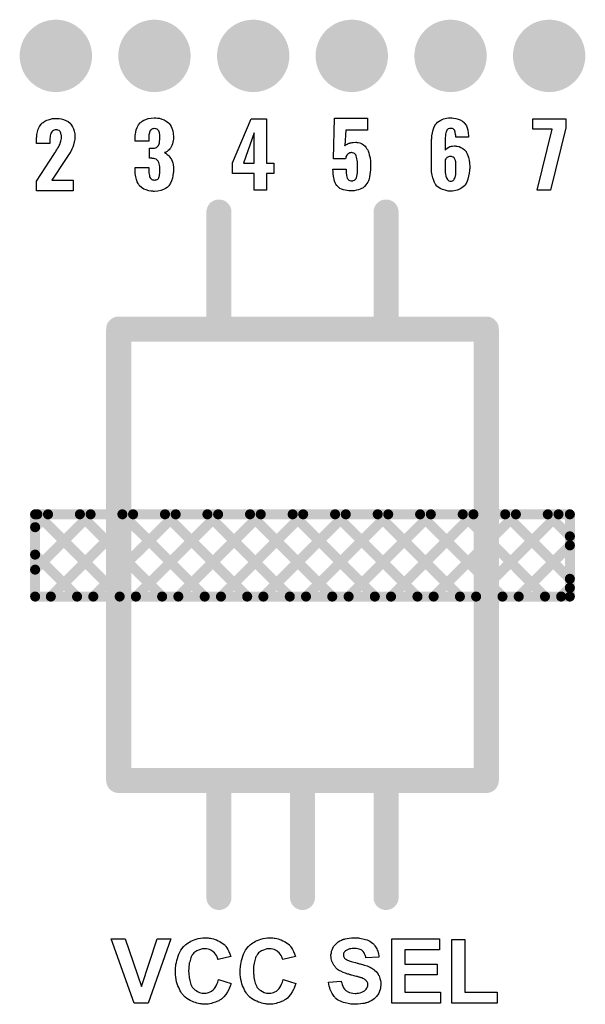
# Model space of a CAD drawing. Extents: x -0.07 to 0.95, y -0.15 to 2.1.
# Tile 6 of 14: x 0.28 to 0.62, y 0.35 to 0.94. Entities that reach past the tile are written whole.
import ezdxf

# ---------------------------------------------------------------- set-up
doc = ezdxf.new("R2010")
doc.units = 0
doc.layers.get('0').update_dxf_attribs({"linetype": 'CONTINUOUS'})
doc.layers.add('gto', color=2, linetype='CONTINUOUS')
doc.layers.add('gts', color=1, linetype='CONTINUOUS')

# ---------------------------------------------------------------- blocks, each defined once
blk = doc.blocks.new('D11')
at = {"const_width": 0.003}
blk.add_lwpolyline([(-0.0015, 0, 1), (0.0015, 0, 1)], format="xyb", close=True, dxfattribs=at)
blk = doc.blocks.new('D14')
at = {"const_width": 0.0075}
blk.add_lwpolyline([(-0.00375, 0, 1), (0.00375, 0, 1)], format="xyb", close=True, dxfattribs=at)
blk = doc.blocks.new('D70')
at = {"const_width": 0.02165}
blk.add_lwpolyline([(-0.010825, 0, 1), (0.010825, 0, 1)], format="xyb", close=True, dxfattribs=at)

msp = doc.modelspace()

# ---------------------------------------------------------------- linework, layer by layer
at = {"layer": 'gto', "color": 2}
for points in [[(0.3034, 0.8759), (0.3044, 0.8759), (0.3056, 0.8757), (0.3069, 0.8753), (0.3084, 0.8748), (0.3097, 0.8741), (0.3109, 0.8731), (0.311, 0.8729), (0.3114, 0.8726), (0.3118, 0.8719), (0.3124, 0.8709), (0.3129, 0.8698), (0.3134, 0.8684), (0.3137, 0.8667), (0.3138, 0.8648), (0.3138, 0.8647), (0.3138, 0.8644), (0.3138, 0.8639), (0.3137, 0.8633), (0.3136, 0.8626), (0.3134, 0.8619), (0.313, 0.8602), (0.313, 0.8601), (0.3129, 0.8599), (0.3128, 0.8594), (0.3125, 0.8589), (0.312, 0.8576), (0.3113, 0.8563), (0.3112, 0.8562), (0.3111, 0.8559), (0.3109, 0.8556), (0.3105, 0.855), (0.3101, 0.8544), (0.3095, 0.8536), (0.3089, 0.8526), (0.3082, 0.8515), (0.2999, 0.8391), (0.3127, 0.8391), (0.3127, 0.8327), (0.2908, 0.8327), (0.2908, 0.8385), (0.3012, 0.8544), (0.3018, 0.8554), (0.3019, 0.8556), (0.3021, 0.8559), (0.3024, 0.8565), (0.3029, 0.8572), (0.3034, 0.858), (0.3039, 0.8589), (0.3043, 0.8597), (0.3047, 0.8604), (0.3048, 0.8605), (0.3049, 0.8608), (0.305, 0.8612), (0.3052, 0.8618), (0.3054, 0.8624), (0.3055, 0.8632), (0.3057, 0.864), (0.3057, 0.8649), (0.3057, 0.865), (0.3057, 0.8653), (0.3057, 0.8657), (0.3056, 0.8661), (0.3054, 0.8672), (0.3051, 0.8677), (0.3049, 0.8681), (0.3049, 0.8682), (0.3047, 0.8683), (0.3043, 0.8687), (0.3036, 0.869), (0.3031, 0.8691), (0.3026, 0.8692), (0.3023, 0.8692), (0.3019, 0.8691), (0.3014, 0.8689), (0.3009, 0.8688), (0.3004, 0.8684), (0.2999, 0.868), (0.2995, 0.8674), (0.2995, 0.8674), (0.2994, 0.8671), (0.2993, 0.8668), (0.2991, 0.8663), (0.2989, 0.8656), (0.2989, 0.8648), (0.2987, 0.8639), (0.2987, 0.8628), (0.2987, 0.8609), (0.2908, 0.8609), (0.2908, 0.8629), (0.2908, 0.863), (0.2908, 0.8632), (0.2908, 0.8635), (0.2909, 0.8639), (0.2909, 0.8644), (0.291, 0.865), (0.2911, 0.8664), (0.2914, 0.8679), (0.2919, 0.8695), (0.2927, 0.8711), (0.2936, 0.8725), (0.2938, 0.8727), (0.2941, 0.8731), (0.2949, 0.8736), (0.2958, 0.8743), (0.297, 0.8749), (0.2985, 0.8754), (0.3004, 0.8759), (0.3024, 0.876), (0.3029, 0.876), (0.3034, 0.8759)], [(0.3622, 0.8763), (0.3632, 0.8762), (0.3645, 0.8761), (0.3658, 0.8756), (0.3672, 0.8751), (0.3685, 0.8744), (0.3698, 0.8734), (0.37, 0.8732), (0.3703, 0.8729), (0.3708, 0.8721), (0.3714, 0.8712), (0.3719, 0.8701), (0.3724, 0.8686), (0.3727, 0.8669), (0.3729, 0.8649), (0.3729, 0.8647), (0.3729, 0.8643), (0.3728, 0.8636), (0.3727, 0.8627), (0.3725, 0.8617), (0.3722, 0.8607), (0.3718, 0.8597), (0.3713, 0.8587), (0.3712, 0.8586), (0.371, 0.8582), (0.3707, 0.8578), (0.3702, 0.8573), (0.3697, 0.8568), (0.369, 0.8563), (0.3682, 0.8559), (0.3674, 0.8556), (0.3675, 0.8556), (0.3676, 0.8555), (0.3679, 0.8553), (0.3682, 0.8552), (0.3686, 0.8548), (0.3691, 0.8545), (0.3696, 0.8541), (0.3701, 0.8536), (0.3706, 0.8529), (0.3711, 0.8522), (0.3716, 0.8514), (0.372, 0.8504), (0.3724, 0.8494), (0.3726, 0.8482), (0.3728, 0.8469), (0.3729, 0.8454), (0.3729, 0.8453), (0.3729, 0.8452), (0.3729, 0.8448), (0.3729, 0.8444), (0.3728, 0.8439), (0.3727, 0.8432), (0.3725, 0.8419), (0.3722, 0.8403), (0.3717, 0.8387), (0.371, 0.8372), (0.3701, 0.8357), (0.37, 0.8356), (0.3696, 0.8352), (0.369, 0.8347), (0.368, 0.8341), (0.3668, 0.8334), (0.3653, 0.8328), (0.3635, 0.8325), (0.3614, 0.8323), (0.3608, 0.8323), (0.3604, 0.8324), (0.3599, 0.8324), (0.3593, 0.8325), (0.358, 0.8327), (0.3565, 0.8332), (0.355, 0.8337), (0.3536, 0.8346), (0.3525, 0.8357), (0.3524, 0.8358), (0.352, 0.8362), (0.3516, 0.8371), (0.3511, 0.8381), (0.3506, 0.8394), (0.3502, 0.8411), (0.3499, 0.843), (0.3498, 0.8452), (0.3498, 0.8467), (0.358, 0.8467), (0.358, 0.8452), (0.358, 0.8451), (0.358, 0.8447), (0.358, 0.8441), (0.3581, 0.8434), (0.3584, 0.8418), (0.3585, 0.8411), (0.3588, 0.8405), (0.3588, 0.8404), (0.359, 0.8402), (0.3591, 0.8401), (0.3594, 0.8398), (0.3598, 0.8395), (0.3602, 0.8393), (0.3608, 0.8392), (0.3615, 0.8391), (0.3618, 0.8391), (0.3621, 0.8392), (0.3625, 0.8392), (0.363, 0.8394), (0.3634, 0.8397), (0.3638, 0.84), (0.364, 0.8405), (0.364, 0.8406), (0.3641, 0.8407), (0.3643, 0.8412), (0.3644, 0.8417), (0.3645, 0.8423), (0.3646, 0.8432), (0.3647, 0.8441), (0.3647, 0.8452), (0.3647, 0.8454), (0.3647, 0.8458), (0.3646, 0.8464), (0.3646, 0.8472), (0.3643, 0.8489), (0.364, 0.8497), (0.3637, 0.8504), (0.3636, 0.8505), (0.3635, 0.8507), (0.3633, 0.8509), (0.3629, 0.8512), (0.3624, 0.8516), (0.3617, 0.8518), (0.361, 0.852), (0.36, 0.8521), (0.36, 0.8521), (0.3598, 0.8522), (0.3585, 0.8522), (0.3585, 0.8582), (0.3603, 0.8582), (0.3608, 0.8582), (0.3614, 0.8583), (0.362, 0.8585), (0.3626, 0.8587), (0.3632, 0.8591), (0.3636, 0.8596), (0.3637, 0.8597), (0.3638, 0.8598), (0.364, 0.8602), (0.3642, 0.8607), (0.3644, 0.8614), (0.3645, 0.8623), (0.3646, 0.8633), (0.3647, 0.8645), (0.3647, 0.8646), (0.3647, 0.8649), (0.3647, 0.8654), (0.3646, 0.8661), (0.3644, 0.8674), (0.3642, 0.868), (0.364, 0.8686), (0.364, 0.8686), (0.3638, 0.8688), (0.3636, 0.869), (0.3634, 0.8692), (0.363, 0.8695), (0.3625, 0.8697), (0.362, 0.8698), (0.3613, 0.8699), (0.361, 0.8699), (0.3606, 0.8698), (0.3603, 0.8697), (0.3598, 0.8696), (0.3594, 0.8692), (0.359, 0.8689), (0.3587, 0.8684), (0.3587, 0.8683), (0.3586, 0.8681), (0.3585, 0.8678), (0.3584, 0.8673), (0.3582, 0.8667), (0.3581, 0.8661), (0.358, 0.8652), (0.358, 0.8642), (0.358, 0.8623), (0.3498, 0.8623), (0.3498, 0.8646), (0.3498, 0.8647), (0.3498, 0.8649), (0.3498, 0.8651), (0.3499, 0.8656), (0.3499, 0.8661), (0.35, 0.8666), (0.3502, 0.8678), (0.3505, 0.8692), (0.351, 0.8706), (0.3518, 0.8721), (0.3528, 0.8733), (0.353, 0.8735), (0.3534, 0.8738), (0.354, 0.8743), (0.355, 0.8749), (0.3562, 0.8754), (0.3576, 0.8759), (0.3594, 0.8762), (0.3613, 0.8764), (0.3618, 0.8764), (0.3622, 0.8763)], [(0.4285, 0.8493), (0.4328, 0.8493), (0.4328, 0.843), (0.4285, 0.843), (0.4285, 0.833), (0.4211, 0.833), (0.4211, 0.843), (0.4082, 0.843), (0.4082, 0.8495), (0.4193, 0.8758), (0.4285, 0.8758), (0.4285, 0.8493)], [(0.4889, 0.869), (0.4759, 0.869), (0.4754, 0.8597), (0.4756, 0.8598), (0.476, 0.8601), (0.4764, 0.8604), (0.4768, 0.8606), (0.4774, 0.8609), (0.4779, 0.8611), (0.478, 0.8611), (0.4783, 0.8612), (0.4786, 0.8613), (0.4791, 0.8614), (0.4797, 0.8615), (0.4804, 0.8616), (0.4819, 0.8617), (0.4823, 0.8617), (0.4826, 0.8616), (0.4834, 0.8615), (0.4844, 0.8613), (0.4854, 0.8609), (0.4865, 0.8602), (0.4875, 0.8593), (0.488, 0.8588), (0.4884, 0.8581), (0.4885, 0.8579), (0.4888, 0.8574), (0.4892, 0.8567), (0.4896, 0.8555), (0.4899, 0.8542), (0.4904, 0.8524), (0.4906, 0.8504), (0.4907, 0.8482), (0.4907, 0.8481), (0.4907, 0.8479), (0.4907, 0.8477), (0.4907, 0.8474), (0.4906, 0.8464), (0.4906, 0.8453), (0.4904, 0.8439), (0.4903, 0.8425), (0.4901, 0.8411), (0.4898, 0.8398), (0.4898, 0.8396), (0.4896, 0.8392), (0.4894, 0.8386), (0.489, 0.8379), (0.4885, 0.837), (0.4879, 0.8362), (0.4872, 0.8353), (0.4864, 0.8345), (0.4863, 0.8345), (0.4859, 0.8342), (0.4854, 0.834), (0.4845, 0.8336), (0.4835, 0.8332), (0.4823, 0.833), (0.4809, 0.8327), (0.4792, 0.8326), (0.4784, 0.8326), (0.4777, 0.8327), (0.4767, 0.8328), (0.4756, 0.833), (0.4745, 0.8333), (0.4734, 0.8336), (0.4724, 0.8341), (0.4724, 0.8342), (0.472, 0.8345), (0.4716, 0.8348), (0.4711, 0.8353), (0.4706, 0.8359), (0.47, 0.8366), (0.4695, 0.8375), (0.4691, 0.8385), (0.4691, 0.8387), (0.4689, 0.839), (0.4689, 0.8397), (0.4687, 0.8405), (0.4685, 0.8415), (0.4684, 0.8428), (0.4683, 0.8441), (0.4682, 0.8457), (0.4761, 0.8457), (0.4761, 0.8455), (0.4761, 0.8451), (0.4761, 0.8444), (0.4762, 0.8436), (0.4764, 0.8419), (0.4765, 0.841), (0.4768, 0.8403), (0.4768, 0.8402), (0.4769, 0.84), (0.4771, 0.8398), (0.4774, 0.8395), (0.4778, 0.8391), (0.4783, 0.8389), (0.4789, 0.8387), (0.4795, 0.8386), (0.4798, 0.8386), (0.4801, 0.8387), (0.4804, 0.8388), (0.4812, 0.8391), (0.4815, 0.8394), (0.4819, 0.8397), (0.4819, 0.8398), (0.4819, 0.8399), (0.4821, 0.8401), (0.4823, 0.8404), (0.4825, 0.8414), (0.4828, 0.8425), (0.4828, 0.8426), (0.4828, 0.8429), (0.4829, 0.8433), (0.4829, 0.8439), (0.4829, 0.8446), (0.4829, 0.8455), (0.4829, 0.8466), (0.4829, 0.8479), (0.4829, 0.8479), (0.4829, 0.848), (0.4829, 0.8485), (0.4829, 0.8492), (0.4829, 0.85), (0.4828, 0.851), (0.4826, 0.8519), (0.4824, 0.8529), (0.4822, 0.8537), (0.4822, 0.8538), (0.482, 0.854), (0.4819, 0.8543), (0.4816, 0.8547), (0.4812, 0.855), (0.4807, 0.8553), (0.48, 0.8555), (0.4793, 0.8556), (0.4792, 0.8556), (0.4789, 0.8555), (0.4784, 0.8554), (0.4778, 0.8551), (0.4772, 0.8547), (0.4766, 0.854), (0.476, 0.853), (0.4759, 0.8524), (0.4757, 0.8518), (0.4686, 0.8518), (0.4692, 0.8761), (0.4889, 0.8761), (0.4889, 0.869)], [(0.5404, 0.8761), (0.5417, 0.8759), (0.5431, 0.8756), (0.5444, 0.8751), (0.5457, 0.8744), (0.5467, 0.8735), (0.5468, 0.8734), (0.5472, 0.873), (0.5476, 0.8724), (0.5481, 0.8715), (0.5485, 0.8704), (0.5489, 0.869), (0.5492, 0.8674), (0.5493, 0.8654), (0.5494, 0.8647), (0.5417, 0.8647), (0.5417, 0.8649), (0.5417, 0.8652), (0.5417, 0.8657), (0.5416, 0.8664), (0.5414, 0.8677), (0.5412, 0.8684), (0.5411, 0.8689), (0.5411, 0.8689), (0.541, 0.869), (0.5408, 0.8692), (0.5406, 0.8694), (0.5402, 0.8697), (0.5398, 0.8699), (0.5393, 0.8699), (0.5387, 0.87), (0.5384, 0.87), (0.5379, 0.8699), (0.5372, 0.8697), (0.5366, 0.8692), (0.5365, 0.869), (0.5363, 0.8689), (0.5362, 0.8686), (0.5361, 0.8683), (0.5359, 0.8678), (0.5357, 0.8673), (0.5356, 0.8666), (0.5356, 0.8665), (0.5356, 0.8663), (0.5355, 0.8659), (0.5355, 0.8653), (0.5354, 0.8645), (0.5354, 0.8636), (0.5353, 0.8626), (0.5353, 0.8614), (0.5353, 0.8571), (0.5355, 0.8572), (0.5358, 0.8577), (0.5365, 0.8583), (0.5375, 0.8589), (0.5376, 0.8589), (0.5377, 0.8589), (0.5381, 0.8591), (0.5385, 0.8592), (0.5391, 0.8594), (0.5397, 0.8594), (0.541, 0.8595), (0.5414, 0.8595), (0.5417, 0.8594), (0.5426, 0.8594), (0.5437, 0.8591), (0.5447, 0.8587), (0.5459, 0.8581), (0.547, 0.8573), (0.5479, 0.8562), (0.548, 0.856), (0.5482, 0.8556), (0.5486, 0.8549), (0.549, 0.8539), (0.5494, 0.8526), (0.5497, 0.851), (0.55, 0.8492), (0.5501, 0.8472), (0.5501, 0.8471), (0.5501, 0.8469), (0.5501, 0.8465), (0.5501, 0.846), (0.55, 0.8454), (0.5499, 0.8448), (0.5497, 0.8432), (0.5494, 0.8414), (0.549, 0.8396), (0.5483, 0.8379), (0.5474, 0.8363), (0.5473, 0.8361), (0.5469, 0.8357), (0.5462, 0.835), (0.5453, 0.8344), (0.5441, 0.8337), (0.5426, 0.833), (0.5407, 0.8326), (0.5397, 0.8325), (0.5386, 0.8325), (0.538, 0.8325), (0.5376, 0.8325), (0.5372, 0.8325), (0.5366, 0.8326), (0.5353, 0.833), (0.5338, 0.8334), (0.5324, 0.834), (0.531, 0.835), (0.5304, 0.8355), (0.5298, 0.8362), (0.5298, 0.8363), (0.5298, 0.8364), (0.5296, 0.8366), (0.5294, 0.8369), (0.529, 0.8377), (0.5285, 0.8389), (0.5279, 0.8404), (0.5275, 0.842), (0.5272, 0.8441), (0.5271, 0.8464), (0.5271, 0.8616), (0.5271, 0.8617), (0.5271, 0.8619), (0.5271, 0.8623), (0.5272, 0.8628), (0.5272, 0.8634), (0.5273, 0.864), (0.5274, 0.8656), (0.5277, 0.8674), (0.5282, 0.8691), (0.5288, 0.8709), (0.5296, 0.8724), (0.5296, 0.8725), (0.5297, 0.8726), (0.5301, 0.873), (0.5308, 0.8737), (0.5317, 0.8744), (0.5328, 0.875), (0.5336, 0.8754), (0.5344, 0.8757), (0.5353, 0.8759), (0.5362, 0.8761), (0.5373, 0.8763), (0.5394, 0.8763), (0.5404, 0.8761)], [(0.6075, 0.8704), (0.5984, 0.833), (0.5905, 0.833), (0.5995, 0.8695), (0.5878, 0.8695), (0.5878, 0.8758), (0.6075, 0.8758), (0.6075, 0.8704)], [(0.4211, 0.8674), (0.4146, 0.8493), (0.4211, 0.8493), (0.4211, 0.8674)], [(0.4754, 0.8597), (0.4754, 0.8597), (0.4754, 0.8596), (0.4754, 0.8597)], [(0.5392, 0.8533), (0.5385, 0.8533), (0.538, 0.8532), (0.5373, 0.853), (0.5366, 0.8527), (0.5364, 0.8526), (0.5361, 0.8523), (0.5357, 0.8519), (0.5353, 0.8513), (0.5353, 0.8445), (0.5353, 0.8444), (0.5353, 0.8443), (0.5353, 0.8439), (0.5354, 0.8436), (0.5355, 0.8426), (0.5357, 0.8415), (0.5362, 0.8404), (0.5367, 0.8394), (0.5371, 0.839), (0.5376, 0.8387), (0.5381, 0.8385), (0.5387, 0.8385), (0.539, 0.8385), (0.5392, 0.8385), (0.5397, 0.8387), (0.5401, 0.8389), (0.5405, 0.8392), (0.5408, 0.8396), (0.5412, 0.8402), (0.5412, 0.8403), (0.5412, 0.8405), (0.5414, 0.841), (0.5415, 0.8415), (0.5417, 0.8424), (0.5417, 0.8433), (0.5418, 0.8444), (0.5418, 0.8458), (0.5418, 0.8459), (0.5418, 0.8462), (0.5418, 0.8467), (0.5418, 0.8474), (0.5417, 0.8487), (0.5417, 0.8494), (0.5417, 0.8499), (0.5417, 0.85), (0.5417, 0.8502), (0.5416, 0.8504), (0.5415, 0.8508), (0.5412, 0.8516), (0.5408, 0.8524), (0.5408, 0.8524), (0.5407, 0.8525), (0.5402, 0.8529), (0.5396, 0.8531), (0.5392, 0.8533)], [(0.3576, 0.3468), (0.3493, 0.3468), (0.3355, 0.3852), (0.3439, 0.3852), (0.3537, 0.3568), (0.363, 0.3852), (0.3713, 0.3852), (0.3576, 0.3468)], [(0.3929, 0.3859), (0.3936, 0.3858), (0.3942, 0.3857), (0.395, 0.3856), (0.3958, 0.3854), (0.3967, 0.3852), (0.3977, 0.3849), (0.3986, 0.3846), (0.3996, 0.3841), (0.4006, 0.3837), (0.4014, 0.3831), (0.4024, 0.3825), (0.4032, 0.3818), (0.4033, 0.3818), (0.4033, 0.3817), (0.4035, 0.3815), (0.4037, 0.3813), (0.4039, 0.381), (0.4041, 0.3807), (0.4047, 0.3799), (0.4053, 0.3789), (0.406, 0.3777), (0.4066, 0.3763), (0.4072, 0.3747), (0.3995, 0.3729), (0.3995, 0.3729), (0.3994, 0.373), (0.3994, 0.3732), (0.3993, 0.3734), (0.3992, 0.3739), (0.3989, 0.3745), (0.3985, 0.3753), (0.398, 0.3761), (0.3973, 0.3769), (0.3966, 0.3775), (0.3965, 0.3776), (0.3962, 0.3778), (0.3958, 0.3781), (0.3952, 0.3784), (0.3944, 0.3788), (0.3935, 0.379), (0.3925, 0.3793), (0.3914, 0.3793), (0.391, 0.3793), (0.3907, 0.3793), (0.3903, 0.3792), (0.3899, 0.3792), (0.389, 0.3789), (0.3878, 0.3785), (0.3867, 0.378), (0.3861, 0.3777), (0.3855, 0.3773), (0.385, 0.3768), (0.3845, 0.3762), (0.3845, 0.3762), (0.3843, 0.376), (0.3842, 0.3759), (0.3841, 0.3756), (0.3838, 0.3753), (0.3836, 0.3749), (0.3834, 0.3744), (0.3832, 0.3738), (0.3829, 0.3732), (0.3827, 0.3724), (0.3825, 0.3716), (0.3822, 0.3707), (0.3821, 0.3697), (0.382, 0.3687), (0.3819, 0.3675), (0.3818, 0.3662), (0.3818, 0.3662), (0.3818, 0.3659), (0.3818, 0.3655), (0.3819, 0.3651), (0.3819, 0.3644), (0.382, 0.3637), (0.3821, 0.363), (0.3822, 0.3622), (0.3825, 0.3604), (0.383, 0.3587), (0.3832, 0.3579), (0.3836, 0.3571), (0.384, 0.3564), (0.3845, 0.3558), (0.3845, 0.3557), (0.3846, 0.3557), (0.3847, 0.3555), (0.385, 0.3553), (0.3855, 0.3548), (0.3863, 0.3543), (0.3872, 0.3537), (0.3884, 0.3532), (0.3897, 0.3528), (0.3905, 0.3528), (0.3912, 0.3527), (0.3915, 0.3527), (0.3917, 0.3528), (0.3923, 0.3528), (0.3931, 0.353), (0.3938, 0.3532), (0.3947, 0.3536), (0.3956, 0.354), (0.3965, 0.3547), (0.3966, 0.3548), (0.3969, 0.3551), (0.3973, 0.3555), (0.3977, 0.3562), (0.3983, 0.3571), (0.3988, 0.3581), (0.3993, 0.3594), (0.3997, 0.3609), (0.4073, 0.3586), (0.4073, 0.3585), (0.4072, 0.3583), (0.4071, 0.358), (0.4069, 0.3575), (0.4067, 0.357), (0.4065, 0.3564), (0.4062, 0.3557), (0.4059, 0.355), (0.4051, 0.3535), (0.4041, 0.352), (0.4029, 0.3505), (0.4022, 0.3498), (0.4015, 0.3492), (0.4014, 0.3491), (0.4013, 0.3491), (0.4011, 0.3489), (0.4008, 0.3487), (0.4004, 0.3485), (0.3999, 0.3482), (0.3993, 0.348), (0.3987, 0.3477), (0.398, 0.3474), (0.3972, 0.3471), (0.3964, 0.3469), (0.3955, 0.3466), (0.3946, 0.3464), (0.3935, 0.3462), (0.3924, 0.3462), (0.3913, 0.3461), (0.3909, 0.3461), (0.3906, 0.3462), (0.39, 0.3462), (0.3894, 0.3463), (0.3886, 0.3464), (0.3878, 0.3466), (0.3868, 0.3468), (0.3859, 0.3471), (0.3849, 0.3474), (0.3838, 0.3479), (0.3828, 0.3484), (0.3817, 0.3489), (0.3807, 0.3496), (0.3797, 0.3504), (0.3787, 0.3513), (0.3787, 0.3514), (0.3785, 0.3516), (0.3783, 0.3519), (0.378, 0.3523), (0.3776, 0.3528), (0.3772, 0.3535), (0.3767, 0.3542), (0.3763, 0.3551), (0.3759, 0.3561), (0.3754, 0.3571), (0.375, 0.3583), (0.3746, 0.3596), (0.3743, 0.3609), (0.3741, 0.3624), (0.3739, 0.364), (0.3739, 0.3657), (0.3739, 0.3657), (0.3739, 0.3658), (0.3739, 0.3661), (0.3739, 0.3666), (0.3739, 0.3673), (0.374, 0.3681), (0.3741, 0.369), (0.3742, 0.37), (0.3745, 0.3712), (0.3747, 0.3723), (0.3751, 0.3735), (0.3755, 0.3748), (0.376, 0.376), (0.3765, 0.3773), (0.3772, 0.3784), (0.3779, 0.3795), (0.3788, 0.3806), (0.3789, 0.3807), (0.379, 0.3808), (0.3793, 0.3811), (0.3797, 0.3814), (0.3802, 0.3818), (0.3808, 0.3823), (0.3815, 0.3828), (0.3823, 0.3833), (0.3832, 0.3838), (0.3841, 0.3843), (0.3852, 0.3847), (0.3863, 0.3851), (0.3876, 0.3854), (0.3889, 0.3857), (0.3903, 0.3859), (0.3918, 0.3859), (0.3924, 0.3859), (0.3929, 0.3859)], [(0.4317, 0.3859), (0.4323, 0.3858), (0.433, 0.3857), (0.4337, 0.3856), (0.4346, 0.3854), (0.4355, 0.3852), (0.4364, 0.3849), (0.4373, 0.3846), (0.4383, 0.3841), (0.4393, 0.3837), (0.4402, 0.3831), (0.4411, 0.3825), (0.442, 0.3818), (0.442, 0.3818), (0.4421, 0.3817), (0.4422, 0.3815), (0.4424, 0.3813), (0.4426, 0.381), (0.4428, 0.3807), (0.4435, 0.3799), (0.4441, 0.3789), (0.4447, 0.3777), (0.4453, 0.3763), (0.4459, 0.3747), (0.4382, 0.3729), (0.4382, 0.3729), (0.4382, 0.373), (0.4382, 0.3732), (0.4381, 0.3734), (0.4379, 0.3739), (0.4376, 0.3745), (0.4372, 0.3753), (0.4367, 0.3761), (0.4361, 0.3769), (0.4353, 0.3775), (0.4352, 0.3776), (0.435, 0.3778), (0.4345, 0.3781), (0.4339, 0.3784), (0.4331, 0.3788), (0.4322, 0.379), (0.4312, 0.3793), (0.4301, 0.3793), (0.4297, 0.3793), (0.4294, 0.3793), (0.4291, 0.3792), (0.4286, 0.3792), (0.4277, 0.3789), (0.4266, 0.3785), (0.4254, 0.378), (0.4248, 0.3777), (0.4242, 0.3773), (0.4237, 0.3768), (0.4232, 0.3762), (0.4232, 0.3762), (0.4231, 0.376), (0.423, 0.3759), (0.4228, 0.3756), (0.4226, 0.3753), (0.4224, 0.3749), (0.4221, 0.3744), (0.4219, 0.3738), (0.4216, 0.3732), (0.4214, 0.3724), (0.4212, 0.3716), (0.421, 0.3707), (0.4208, 0.3697), (0.4207, 0.3687), (0.4206, 0.3675), (0.4206, 0.3662), (0.4206, 0.3662), (0.4206, 0.3659), (0.4206, 0.3655), (0.4206, 0.3651), (0.4206, 0.3644), (0.4208, 0.3637), (0.4208, 0.363), (0.4209, 0.3622), (0.4213, 0.3604), (0.4217, 0.3587), (0.422, 0.3579), (0.4224, 0.3571), (0.4227, 0.3564), (0.4232, 0.3558), (0.4232, 0.3557), (0.4233, 0.3557), (0.4235, 0.3555), (0.4237, 0.3553), (0.4242, 0.3548), (0.425, 0.3543), (0.426, 0.3537), (0.4271, 0.3532), (0.4285, 0.3528), (0.4292, 0.3528), (0.43, 0.3527), (0.4302, 0.3527), (0.4305, 0.3528), (0.4311, 0.3528), (0.4318, 0.353), (0.4326, 0.3532), (0.4335, 0.3536), (0.4344, 0.354), (0.4352, 0.3547), (0.4353, 0.3548), (0.4356, 0.3551), (0.436, 0.3555), (0.4365, 0.3562), (0.437, 0.3571), (0.4375, 0.3581), (0.438, 0.3594), (0.4385, 0.3609), (0.446, 0.3586), (0.446, 0.3585), (0.446, 0.3583), (0.4458, 0.358), (0.4457, 0.3575), (0.4455, 0.357), (0.4452, 0.3564), (0.445, 0.3557), (0.4446, 0.355), (0.4438, 0.3535), (0.4428, 0.352), (0.4416, 0.3505), (0.441, 0.3498), (0.4402, 0.3492), (0.4402, 0.3491), (0.4401, 0.3491), (0.4398, 0.3489), (0.4395, 0.3487), (0.4391, 0.3485), (0.4386, 0.3482), (0.4381, 0.348), (0.4375, 0.3477), (0.4367, 0.3474), (0.436, 0.3471), (0.4351, 0.3469), (0.4342, 0.3466), (0.4333, 0.3464), (0.4322, 0.3462), (0.4312, 0.3462), (0.43, 0.3461), (0.4297, 0.3461), (0.4293, 0.3462), (0.4287, 0.3462), (0.4281, 0.3463), (0.4274, 0.3464), (0.4265, 0.3466), (0.4256, 0.3468), (0.4246, 0.3471), (0.4236, 0.3474), (0.4226, 0.3479), (0.4215, 0.3484), (0.4205, 0.3489), (0.4194, 0.3496), (0.4184, 0.3504), (0.4175, 0.3513), (0.4174, 0.3514), (0.4173, 0.3516), (0.417, 0.3519), (0.4167, 0.3523), (0.4164, 0.3528), (0.4159, 0.3535), (0.4155, 0.3542), (0.415, 0.3551), (0.4146, 0.3561), (0.4141, 0.3571), (0.4137, 0.3583), (0.4134, 0.3596), (0.413, 0.3609), (0.4128, 0.3624), (0.4126, 0.364), (0.4126, 0.3657), (0.4126, 0.3657), (0.4126, 0.3658), (0.4126, 0.3661), (0.4126, 0.3666), (0.4126, 0.3673), (0.4128, 0.3681), (0.4129, 0.369), (0.413, 0.37), (0.4132, 0.3712), (0.4135, 0.3723), (0.4138, 0.3735), (0.4142, 0.3748), (0.4147, 0.376), (0.4153, 0.3773), (0.4159, 0.3784), (0.4166, 0.3795), (0.4175, 0.3806), (0.4176, 0.3807), (0.4178, 0.3808), (0.418, 0.3811), (0.4184, 0.3814), (0.4189, 0.3818), (0.4195, 0.3823), (0.4202, 0.3828), (0.421, 0.3833), (0.4219, 0.3838), (0.4229, 0.3843), (0.424, 0.3847), (0.4251, 0.3851), (0.4264, 0.3854), (0.4276, 0.3857), (0.4291, 0.3859), (0.4305, 0.3859), (0.4312, 0.3859), (0.4317, 0.3859)], [(0.4822, 0.3859), (0.4828, 0.3858), (0.4835, 0.3858), (0.4842, 0.3856), (0.4851, 0.3855), (0.4869, 0.3851), (0.4877, 0.3849), (0.4886, 0.3846), (0.4895, 0.3842), (0.4903, 0.3838), (0.4911, 0.3833), (0.4918, 0.3827), (0.4919, 0.3826), (0.492, 0.3825), (0.4922, 0.3824), (0.4924, 0.3822), (0.4927, 0.3818), (0.493, 0.3814), (0.4933, 0.381), (0.4937, 0.3805), (0.4941, 0.3799), (0.4944, 0.3793), (0.4947, 0.3785), (0.495, 0.3778), (0.4953, 0.377), (0.4955, 0.3761), (0.4957, 0.3752), (0.4957, 0.3742), (0.488, 0.3739), (0.488, 0.374), (0.488, 0.374), (0.4879, 0.3744), (0.4877, 0.3749), (0.4875, 0.3755), (0.4872, 0.3763), (0.4869, 0.3769), (0.4864, 0.3776), (0.4858, 0.3782), (0.4857, 0.3782), (0.4855, 0.3784), (0.4851, 0.3786), (0.4846, 0.3788), (0.4839, 0.379), (0.4831, 0.3793), (0.4821, 0.3794), (0.4809, 0.3795), (0.4804, 0.3795), (0.4797, 0.3794), (0.479, 0.3793), (0.4782, 0.3792), (0.4773, 0.3789), (0.4765, 0.3785), (0.4757, 0.378), (0.4756, 0.378), (0.4755, 0.3779), (0.4753, 0.3777), (0.4751, 0.3774), (0.4749, 0.3771), (0.4746, 0.3767), (0.4745, 0.3762), (0.4745, 0.3757), (0.4745, 0.3756), (0.4745, 0.3754), (0.4745, 0.3752), (0.4746, 0.3749), (0.4748, 0.3745), (0.4749, 0.3741), (0.4752, 0.3737), (0.4756, 0.3733), (0.4756, 0.3733), (0.4759, 0.3731), (0.4761, 0.373), (0.4764, 0.3729), (0.4766, 0.3727), (0.477, 0.3725), (0.4775, 0.3724), (0.478, 0.3722), (0.4786, 0.3719), (0.4792, 0.3717), (0.48, 0.3715), (0.4808, 0.3713), (0.4817, 0.3711), (0.4827, 0.3708), (0.4827, 0.3708), (0.483, 0.3707), (0.4832, 0.3707), (0.4836, 0.3706), (0.4841, 0.3704), (0.4846, 0.3703), (0.4852, 0.3701), (0.4859, 0.3699), (0.4872, 0.3695), (0.4886, 0.3691), (0.4899, 0.3686), (0.4905, 0.3683), (0.491, 0.368), (0.4911, 0.368), (0.4911, 0.3679), (0.4915, 0.3677), (0.492, 0.3674), (0.4926, 0.3669), (0.4932, 0.3664), (0.494, 0.3657), (0.4947, 0.3649), (0.4953, 0.3641), (0.4953, 0.3639), (0.4955, 0.3636), (0.4958, 0.3631), (0.4961, 0.3624), (0.4963, 0.3615), (0.4966, 0.3604), (0.4968, 0.3593), (0.4968, 0.358), (0.4968, 0.3579), (0.4968, 0.3578), (0.4968, 0.3576), (0.4968, 0.3574), (0.4968, 0.3571), (0.4967, 0.3567), (0.4966, 0.356), (0.4964, 0.355), (0.4961, 0.3539), (0.4956, 0.3528), (0.495, 0.3517), (0.495, 0.3517), (0.4948, 0.3516), (0.4946, 0.3513), (0.4942, 0.3507), (0.4936, 0.3501), (0.4929, 0.3494), (0.492, 0.3487), (0.491, 0.3481), (0.4897, 0.3475), (0.4897, 0.3475), (0.4896, 0.3474), (0.4894, 0.3474), (0.4891, 0.3472), (0.4888, 0.3471), (0.4884, 0.347), (0.488, 0.3469), (0.4875, 0.3468), (0.4869, 0.3466), (0.4862, 0.3465), (0.4848, 0.3463), (0.4832, 0.3461), (0.4814, 0.3461), (0.4807, 0.3461), (0.4802, 0.3461), (0.4796, 0.3462), (0.4789, 0.3462), (0.4781, 0.3464), (0.4773, 0.3465), (0.4755, 0.3469), (0.4745, 0.3472), (0.4736, 0.3475), (0.4727, 0.3479), (0.4718, 0.3483), (0.471, 0.3488), (0.4702, 0.3494), (0.4701, 0.3495), (0.47, 0.3496), (0.4698, 0.3497), (0.4696, 0.35), (0.4693, 0.3504), (0.4689, 0.3508), (0.4685, 0.3513), (0.4681, 0.3519), (0.4678, 0.3526), (0.4674, 0.3533), (0.467, 0.3541), (0.4666, 0.355), (0.4663, 0.356), (0.466, 0.357), (0.4658, 0.3581), (0.4656, 0.3593), (0.4731, 0.36), (0.4731, 0.36), (0.4732, 0.3598), (0.4732, 0.3596), (0.4733, 0.3594), (0.4735, 0.3587), (0.4738, 0.3579), (0.4741, 0.357), (0.4746, 0.356), (0.4751, 0.3552), (0.4759, 0.3544), (0.476, 0.3543), (0.4763, 0.3541), (0.4767, 0.3538), (0.4774, 0.3535), (0.4782, 0.3532), (0.4791, 0.3529), (0.4802, 0.3527), (0.4815, 0.3526), (0.4821, 0.3526), (0.4828, 0.3527), (0.4836, 0.3528), (0.4845, 0.353), (0.4855, 0.3533), (0.4864, 0.3537), (0.4871, 0.3542), (0.4872, 0.3542), (0.4875, 0.3545), (0.4877, 0.3548), (0.4881, 0.3552), (0.4885, 0.3558), (0.4888, 0.3565), (0.489, 0.3571), (0.4891, 0.3579), (0.4891, 0.358), (0.4891, 0.3581), (0.489, 0.3584), (0.489, 0.3587), (0.4889, 0.3591), (0.4887, 0.3595), (0.4885, 0.3598), (0.4882, 0.3602), (0.4882, 0.3603), (0.4881, 0.3604), (0.4879, 0.3606), (0.4876, 0.3608), (0.4872, 0.3611), (0.4867, 0.3613), (0.4862, 0.3616), (0.4855, 0.3619), (0.4854, 0.3619), (0.4852, 0.362), (0.4848, 0.3621), (0.4845, 0.3622), (0.4842, 0.3623), (0.4838, 0.3624), (0.4834, 0.3626), (0.4829, 0.3627), (0.4823, 0.3628), (0.4816, 0.363), (0.4809, 0.3632), (0.4801, 0.3634), (0.4793, 0.3636), (0.4792, 0.3636), (0.479, 0.3637), (0.4786, 0.3638), (0.4782, 0.3639), (0.4778, 0.3641), (0.4771, 0.3642), (0.4765, 0.3644), (0.4758, 0.3647), (0.4744, 0.3652), (0.473, 0.3659), (0.4723, 0.3662), (0.4716, 0.3666), (0.471, 0.367), (0.4705, 0.3674), (0.4705, 0.3674), (0.4704, 0.3676), (0.4702, 0.3677), (0.47, 0.3679), (0.4697, 0.3683), (0.4694, 0.3687), (0.4691, 0.3691), (0.4688, 0.3696), (0.4681, 0.3707), (0.4676, 0.372), (0.4674, 0.3728), (0.4672, 0.3735), (0.4671, 0.3743), (0.467, 0.3752), (0.467, 0.3752), (0.467, 0.3753), (0.467, 0.3754), (0.467, 0.3757), (0.4672, 0.3762), (0.4673, 0.3769), (0.4674, 0.3778), (0.4677, 0.3787), (0.4681, 0.3797), (0.4686, 0.3807), (0.4686, 0.3807), (0.4687, 0.3808), (0.469, 0.3811), (0.4693, 0.3815), (0.4699, 0.3821), (0.4705, 0.3827), (0.4714, 0.3834), (0.4723, 0.384), (0.4734, 0.3845), (0.4735, 0.3845), (0.4736, 0.3846), (0.4738, 0.3846), (0.474, 0.3848), (0.4743, 0.3849), (0.4746, 0.385), (0.4751, 0.3851), (0.4756, 0.3853), (0.4767, 0.3855), (0.478, 0.3857), (0.4794, 0.3859), (0.481, 0.3859), (0.4817, 0.3859), (0.4822, 0.3859)], [(0.5319, 0.3787), (0.5112, 0.3787), (0.5112, 0.3702), (0.5305, 0.3702), (0.5305, 0.3637), (0.5112, 0.3637), (0.5112, 0.3533), (0.5326, 0.3533), (0.5326, 0.3468), (0.5034, 0.3468), (0.5034, 0.3852), (0.5319, 0.3852), (0.5319, 0.3787)], [(0.5472, 0.3533), (0.5665, 0.3533), (0.5665, 0.3468), (0.5394, 0.3468), (0.5394, 0.3849), (0.5472, 0.3849), (0.5472, 0.3533)]]:
    msp.add_lwpolyline(points, dxfattribs=at)
for points, const_width in [([(0.4, 0.75), (0.4, 0.82)], 0.015), ([(0.5, 0.75), (0.5, 0.82)], 0.015), ([(0.34, 0.48), (0.34, 0.75)], 0.015), ([(0.34, 0.75), (0.56, 0.75)], 0.015), ([(0.56, 0.48), (0.56, 0.75)], 0.015), ([(0.29, 0.6061), (0.3232, 0.6392)], 0.006), ([(0.29, 0.6392), (0.61, 0.6392)], 0.006), ([(0.29, 0.6315), (0.2977, 0.6392)], 0.006), ([(0.29, 0.59), (0.29, 0.6392)], 0.006), ([(0.29, 0.6061), (0.3232, 0.6392)], 0.006), ([(0.2913, 0.6392), (0.3406, 0.59)], 0.006), ([(0.2994, 0.59), (0.3486, 0.6392)], 0.006), ([(0.3168, 0.6392), (0.366, 0.59)], 0.006), ([(0.3248, 0.59), (0.3741, 0.6392)], 0.006), ([(0.3422, 0.6392), (0.3915, 0.59)], 0.006), ([(0.3503, 0.59), (0.3995, 0.6392)], 0.006), ([(0.3677, 0.6392), (0.4169, 0.59)], 0.006), ([(0.3757, 0.59), (0.425, 0.6392)], 0.006), ([(0.3931, 0.6392), (0.4424, 0.59)], 0.006), ([(0.4012, 0.59), (0.4504, 0.6392)], 0.006), ([(0.4186, 0.6392), (0.4678, 0.59)], 0.006), ([(0.4266, 0.59), (0.4759, 0.6392)], 0.006), ([(0.4441, 0.6392), (0.4933, 0.59)], 0.006), ([(0.4521, 0.59), (0.5013, 0.6392)], 0.006), ([(0.4695, 0.6392), (0.5188, 0.59)], 0.006), ([(0.4776, 0.59), (0.5268, 0.6392)], 0.006), ([(0.495, 0.6392), (0.5442, 0.59)], 0.006), ([(0.503, 0.59), (0.5523, 0.6392)], 0.006), ([(0.5204, 0.6392), (0.5697, 0.59)], 0.006), ([(0.5285, 0.59), (0.5777, 0.6392)], 0.006), ([(0.5459, 0.6392), (0.5951, 0.59)], 0.006), ([(0.5539, 0.59), (0.6032, 0.6392)], 0.006), ([(0.5713, 0.6392), (0.61, 0.6006)], 0.006), ([(0.5713, 0.6392), (0.61, 0.6006)], 0.006), ([(0.5968, 0.6392), (0.61, 0.626)], 0.006), ([(0.61, 0.59), (0.61, 0.6392)], 0.006), ([(0.5794, 0.59), (0.61, 0.6206)], 0.006), ([(0.29, 0.6151), (0.3151, 0.59)], 0.006), ([(0.6048, 0.59), (0.61, 0.5952)], 0.006), ([(0.29, 0.59), (0.61, 0.59)], 0.006), ([(0.34, 0.48), (0.56, 0.48)], 0.015), ([(0.4, 0.41), (0.4, 0.48)], 0.015), ([(0.45, 0.41), (0.45, 0.48)], 0.015), ([(0.5, 0.41), (0.5, 0.48)], 0.015)]:
    msp.add_lwpolyline(points, dxfattribs=dict(at, const_width=const_width))

# ---------------------------------------------------------------- block references
at = {"layer": 'gto'}
for name, p in [('D14', (0.4, 0.82)), ('D14', (0.5, 0.82)), ('D14', (0.34, 0.75)), ('D14', (0.4, 0.75)), ('D14', (0.5, 0.75)), ('D14', (0.56, 0.75)), ('D14', (0.56, 0.75)), ('D11', (0.29, 0.6392)), ('D11', (0.29, 0.6392)), ('D11', (0.2913, 0.6392)), ('D11', (0.2977, 0.6392)), ('D11', (0.3168, 0.6392)), ('D11', (0.3232, 0.6392)), ('D11', (0.3232, 0.6392)), ('D11', (0.3422, 0.6392)), ('D11', (0.3486, 0.6392)), ('D11', (0.3677, 0.6392)), ('D11', (0.3741, 0.6392)), ('D11', (0.3931, 0.6392)), ('D11', (0.3995, 0.6392)), ('D11', (0.4186, 0.6392)), ('D11', (0.425, 0.6392)), ('D11', (0.4441, 0.6392)), ('D11', (0.4504, 0.6392)), ('D11', (0.4695, 0.6392)), ('D11', (0.4759, 0.6392)), ('D11', (0.495, 0.6392)), ('D11', (0.5013, 0.6392)), ('D11', (0.5204, 0.6392)), ('D11', (0.5268, 0.6392)), ('D11', (0.5459, 0.6392)), ('D11', (0.5523, 0.6392)), ('D11', (0.5713, 0.6392)), ('D11', (0.5713, 0.6392)), ('D11', (0.5777, 0.6392)), ('D11', (0.5968, 0.6392)), ('D11', (0.6032, 0.6392)), ('D11', (0.61, 0.6392)), ('D11', (0.61, 0.6392)), ('D11', (0.29, 0.6315)), ('D11', (0.61, 0.626)), ('D11', (0.61, 0.6206)), ('D11', (0.29, 0.6151)), ('D11', (0.29, 0.6061)), ('D11', (0.29, 0.6061)), ('D11', (0.61, 0.6006)), ('D11', (0.61, 0.6006)), ('D11', (0.61, 0.5952)), ('D11', (0.29, 0.59)), ('D11', (0.29, 0.59)), ('D11', (0.2994, 0.59)), ('D11', (0.3151, 0.59)), ('D11', (0.3248, 0.59)), ('D11', (0.3406, 0.59)), ('D11', (0.3503, 0.59)), ('D11', (0.366, 0.59)), ('D11', (0.3757, 0.59)), ('D11', (0.3915, 0.59)), ('D11', (0.4012, 0.59)), ('D11', (0.4169, 0.59)), ('D11', (0.4266, 0.59)), ('D11', (0.4424, 0.59)), ('D11', (0.4521, 0.59)), ('D11', (0.4678, 0.59)), ('D11', (0.4776, 0.59)), ('D11', (0.4933, 0.59)), ('D11', (0.503, 0.59)), ('D11', (0.5188, 0.59)), ('D11', (0.5285, 0.59)), ('D11', (0.5442, 0.59)), ('D11', (0.5539, 0.59)), ('D11', (0.5697, 0.59)), ('D11', (0.5794, 0.59)), ('D11', (0.5951, 0.59)), ('D11', (0.6048, 0.59)), ('D11', (0.61, 0.59)), ('D11', (0.61, 0.59)), ('D14', (0.34, 0.48)), ('D14', (0.34, 0.48)), ('D14', (0.4, 0.48)), ('D14', (0.45, 0.48)), ('D14', (0.5, 0.48)), ('D14', (0.56, 0.48)), ('D14', (0.4, 0.41)), ('D14', (0.45, 0.41)), ('D14', (0.5, 0.41))]:
    msp.add_blockref(name, p, dxfattribs=at)
at = {"layer": 'gts'}
for p in [(0.3024, 0.9134), (0.3614, 0.9134), (0.4205, 0.9134), (0.4795, 0.9134), (0.5386, 0.9134), (0.5976, 0.9134)]:
    msp.add_blockref('D70', p, dxfattribs=at)

doc.saveas('drawing.dxf')
